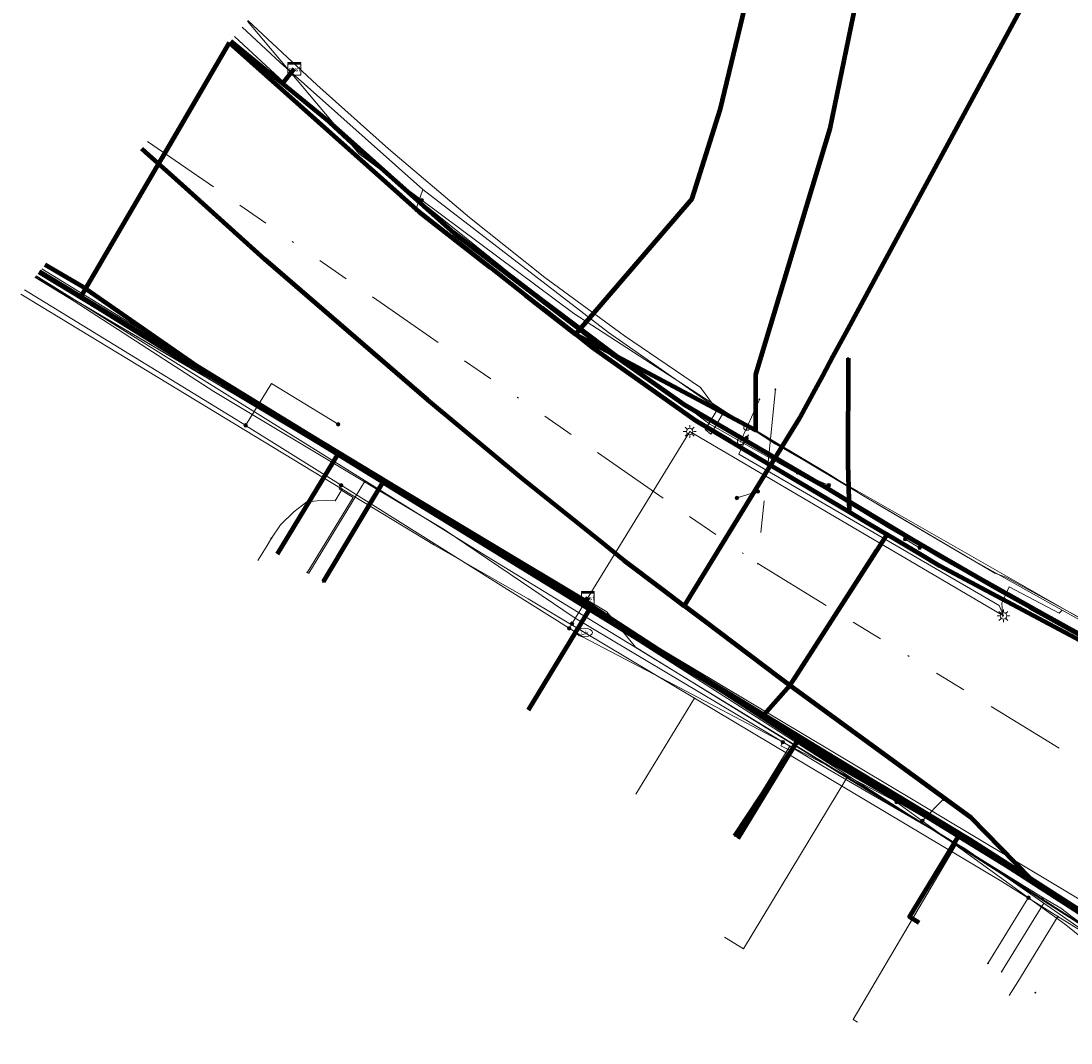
# Model space of a CAD drawing. Header units: metres. Extents: x 98902 to 136161, y 449037 to 499677.
# Tile 50 of 200: x 113019 to 113085, y 483526 to 483590. Entities that reach past the tile are written whole.
import ezdxf
from ezdxf.enums import TextEntityAlignment as Align
from ezdxf.lldxf.tags import DXFTag

# ---------------------------------------------------------------- set-up
doc = ezdxf.new("R2010")
doc.units = ezdxf.units.M
doc.linetypes.add('RI-OVERIG', pattern=[17, 5, -2, 2, -2, 0, -2, 2, -2])
for name, color, linetype, lineweight in [('B-WE-KL-DATA-G', 90, 'KL-DATA-N', 18), ('B-WE-KL-DATA_DUCT-G', 90, 'Continuous', 100), ('B-WE-KL-DATA_HULPSTUK-S', 90, 'Continuous', 25), ('B-WE-KL-DATA_KABELBED-G', 90, 'Continuous', 100), ('B-WE-KL-DATA_MANTELBUIS-G', 90, 'Continuous', 100), ('B-WE-KL-ET_LS-G', 190, 'KL-LS-N', 18), ('B-WE-KL-ET_LS_HULPSTUK-S', 190, 'Continuous', 25), ('B-WE-KL-ET_LS_OV_LICHTMAST-S', 252, 'Continuous', 25), ('B-WE-KL-GAS_LD-G', 50, 'KL-GAS-LD-N', 18), ('B-WE-KL-GAS_LD_HULPSTUK-S', 50, 'Continuous', 25), ('B-WE-KL-WATER-G', 170, 'KL-WATER-N', 18), ('B-WE-KL-WATER-S', 170, 'Continuous', 25), ('B-WE-KL-WATER_HULPSTUK-S', 170, 'Continuous', 25), ('B-WE-RI-VRIJVERVAL-G', 210, 'RI-OVERIG', 18), ('B-WE-RI-VRIJVERVAL_HULPSTUK-S', 210, 'Continuous', 25)]:
    doc.layers.add(name, color=color, linetype=linetype, lineweight=lineweight)
doc.styles.add('NLCS-ISO', font='NLCS-ISO.ttf')
doc.styles.get("Standard").update_dxf_attribs({"font": 'arial.ttf'})
tags = doc.linetypes.add('KL-DATA-N', pattern='A,4,-1,[101,NLCS.SHX,S=0.5,R=0,X=0,Y=0],-1,4,-1,["D",Standard,S=1,R=0,X=-0.25,Y=-0.5],-1.5', length=12.5).pattern_tags.tags
tags[18] = DXFTag(74, 10)
tags = doc.linetypes.add('KL-GAS-LD-N', pattern='A,4,-1,[69,NLCS.SHX,S=0.5,R=0,X=0,Y=0],-1,4,-1,["L",Standard,S=1,R=0,X=0.25,Y=-0.5],-2', length=13).pattern_tags.tags
tags[18] = DXFTag(74, 10)
tags = doc.linetypes.add('KL-LS-N', pattern='A,4,-1,[103,NLCS.SHX,S=0.75,R=0,X=0,Y=0],-1,4,-1,["L",Standard,S=1,R=0,X=0,Y=-0.5],-2', length=13).pattern_tags.tags
tags[18] = DXFTag(74, 10)
doc.linetypes.add('KL-WATER-N', pattern='A,7,-0.5,[168,NLCS.SHX,S=0.75,R=0,X=0.75,Y=0],-2', length=9.5)

# ---------------------------------------------------------------- blocks, each defined once
blk = doc.blocks.new('SKL-WTB_HULP_KAST-SO')
at = {"color": 0, "linetype": 'ByBlock', "lineweight": 18}
for points in [[(-2, 2), (2, 2), (2, 1.68), (-2, 1.68)], [(-2, 1.52), (2, 1.52), (2, -2), (-2, -2)]]:
    blk.add_lwpolyline(points, close=True, dxfattribs=at)
at = {"color": 0, "linetype": 'ByBlock', "lineweight": 18, "style": 'NLCS-ISO'}
blk.add_text('kast', height=1.5, dxfattribs=at).set_placement((0, 0), align=Align.MIDDLE_CENTER)
at = {"color": 0, "linetype": 'ByBlock', "lineweight": 18, "style": 'NLCS-ISO', "flags": 1}
for tag, p in [('TYPE', (2.5, 0)), ('OMSCHRIJVING', (2.5, -3)), ('LABEL', (2.5, -1.5))]:
    blk.add_attdef(tag, p, '', height=1, dxfattribs=at)
blk = doc.blocks.new('SKL-WTB_HULP_OVERIG-SO')
at = {"color": 0, "linetype": 'ByBlock', "lineweight": 18}
for points in [[(-0.14, 0.14), (0.14, -0.14)], [(0.14, 0.14), (-0.14, -0.14)]]:
    blk.add_lwpolyline(points, dxfattribs=at)
at = {"color": 0, "linetype": 'ByBlock', "lineweight": 18, "style": 'NLCS-ISO', "flags": 1}
for tag, p in [('TYPE', (1.5, 0)), ('OMSCHRIJVING', (1.5, -3)), ('LABEL', (1.5, -1.5))]:
    blk.add_attdef(tag, p, '', height=1, dxfattribs=at)
blk = doc.blocks.new('SKL-WATER_BRANDKRAAN_BRANDPUT-SO')
at = {"color": 0, "linetype": 'ByBlock', "lineweight": 18}
blk.add_ellipse((0, 0), major_axis=(2.5, 0), ratio=0.54, dxfattribs=at)
at = {"color": 0, "linetype": 'ByBlock', "lineweight": 18, "style": 'NLCS-ISO'}
blk.add_text('bk', height=1.5, dxfattribs=at).set_placement((0.16, 0), align=Align.MIDDLE_CENTER)
blk = doc.blocks.new('SKL-WTB_HULP_AFSLUITER-SO')
at = {"color": 0, "linetype": 'ByBlock', "lineweight": 18}
blk.add_lwpolyline([(0, 0.8), (0, -0.8)], dxfattribs=at)
blk.add_circle((0, 0), 1, dxfattribs=at)
at = {"color": 0, "linetype": 'ByBlock', "lineweight": 18, "style": 'NLCS-ISO', "flags": 1}
for tag, p in [('TYPE', (1.5, 0)), ('OMSCHRIJVING', (1.5, -3)), ('LABEL', (1.5, -1.5))]:
    blk.add_attdef(tag, p, '', height=1, dxfattribs=at)
blk = doc.blocks.new('SKL-WTB_HULP_T STUK-SO')
at = {"color": 0, "linetype": 'ByBlock', "lineweight": 18}
blk.add_circle((0, 0), 1, dxfattribs=at)
at = {"color": 0, "linetype": 'ByBlock', "lineweight": -2, "style": 'NLCS-ISO'}
blk.add_text('T', height=1, dxfattribs=at).set_placement((0, 0), align=Align.MIDDLE_CENTER)
at = {"color": 0, "linetype": 'ByBlock', "lineweight": 18, "style": 'NLCS-ISO', "flags": 1}
for tag, p in [('TYPE', (1.5, 0)), ('OMSCHRIJVING', (1.5, -3)), ('LABEL', (1.5, -1.5))]:
    blk.add_attdef(tag, p, '', height=1, dxfattribs=at)
blk = doc.blocks.new('SKL-WTB_HULP_MOF-SO')
at = {"linetype": 'ByBlock', "lineweight": 18}
h = blk.add_hatch(color=0, dxfattribs=at)
h.dxf.hatch_style = 1
h.paths.add_polyline_path([(-0.5625, 0, 1), (0.5625, 0, 1)])
at = {"color": 0, "linetype": 'ByBlock', "lineweight": 18}
blk.add_circle((0, 0), 0.5625, dxfattribs=at)
at = {"color": 0, "linetype": 'ByBlock', "lineweight": 18, "style": 'NLCS-ISO', "flags": 1}
for tag, p in [('TYPE', (1.5, 0)), ('OMSCHRIJVING', (1.5, -3)), ('LABEL', (1.5, -1.5))]:
    blk.add_attdef(tag, p, '', height=1, dxfattribs=at)
blk = doc.blocks.new('SKL-ET_OV_LICHTMAST-SO')
at = {"color": 0, "linetype": 'ByBlock', "lineweight": 18}
for points in [[(-1.25, 0), (-2, 0)], [(-1.41, 1.41), (-0.88, 0.88)], [(0, 2), (0, 1.25)], [(0.88, 0.88), (1.41, 1.41)], [(2, 0), (1.25, 0)], [(-1.41, -1.41), (-0.88, -0.88)], [(0, -1.25), (0, -2)], [(0.88, -0.88), (1.41, -1.41)]]:
    blk.add_lwpolyline(points, dxfattribs=at)
blk.add_circle((0, 0), 1, dxfattribs=at)
blk = doc.blocks.new('SRI-HULP_OVERIG-SO')
at = {"color": 0, "linetype": 'ByBlock', "lineweight": 18}
for points in [[(-0.14, 0.14), (0.14, -0.14)], [(0.14, 0.14), (-0.14, -0.14)]]:
    blk.add_lwpolyline(points, dxfattribs=at)
at = {"color": 0, "linetype": 'ByBlock', "lineweight": 18, "style": 'NLCS-ISO', "flags": 1}
for tag, p in [('TYPE', (1.5, 0)), ('OMSCHRIJVING', (1.5, -3)), ('LABEL', (1.5, -1.5))]:
    blk.add_attdef(tag, p, '', height=1, dxfattribs=at)

msp = doc.modelspace()

# ---------------------------------------------------------------- linework, layer by layer
at = {"layer": 'B-WE-KL-DATA-G', "flags": 128}
for points in [[(113036.42, 483586.735), (113035.676, 483585.828), (113038.561, 483583.459), (113046.41, 483576.471), (113056.238, 483568.95), (113060.82, 483565.724), (113069.69, 483560.545), (113073.576, 483558.164), (113080.383, 483554.228), (113089.498, 483549.157), (113097.024, 483545.075), (113101.946, 483542.532), (113106.17, 483541.551), (113109.728, 483541.776), (113112.184, 483542.895), (113116.905, 483550.61), (113121.393, 483558.175), (113135.658, 483581.603), (113144.751, 483596.786), (113151.302, 483607.237), (113153.947, 483611.328), (113155.447, 483613.049), (113161.011, 483622.015), (113164.605, 483626.026), (113152.07, 483633.589), (113155.812, 483639.625), (113158.23, 483643.507), (113156.885, 483644.283), (113155.252, 483646.972), (113153.647, 483652.303), (113153.075, 483655.024), (113150.363, 483658.174), (113146.722, 483662.403), (113146.495, 483662.207)], [(113033.525, 483589.767), (113037.829, 483585.738), (113042.317, 483581.732), (113047.379, 483577.45), (113052.077, 483573.684), (113057.058, 483570.039), (113061.817, 483566.807), (113062.638, 483565.711), (113069.882, 483561.381), (113071.863, 483560.121), (113080.215, 483555.206), (113080.909, 483554.951), (113084.475, 483552.993), (113090.523, 483549.7), (113091.031, 483549.644), (113093.941, 483548.051), (113099.805, 483544.775), (113103.104, 483543.257), (113105.203, 483542.777), (113108.431, 483542.821), (113110.434, 483542.867), (113110.889, 483543.049), (113117.122, 483553.457), (113124.004, 483564.884), (113126.01, 483568.26), (113135.818, 483584.324), (113140.851, 483592.685), (113152.306, 483611.435)], [(113020.495, 483574.058), (113023.083, 483572.491), (113039.202, 483562.734), (113045.091, 483559.169), (113054.615, 483553.405), (113055.01, 483553.148), (113070.018, 483543.394), (113077.984, 483538.825), (113089.595, 483531.338), (113092.654, 483529.164), (113094.258, 483527.907), (113094.78, 483527.218), (113096.462, 483524.994), (113097.153, 483523.313), (113097.398, 483522.191), (113112.432, 483512.894), (113112.818, 483512.852), (113113.352, 483512.919), (113114.12, 483513.319), (113117.489, 483518.93), (113119.629, 483522.32), (113125.167, 483531.078), (113126.323, 483532.524), (113131.574, 483527.794), (113131.664, 483527.889), (113137.458, 483534.283), (113140.525, 483537.707), (113149.418, 483547.607), (113152.535, 483551.076), (113154.859, 483553.663), (113161.307, 483560.842), (113164.565, 483564.468), (113173.317, 483574.212), (113176.649, 483577.92), (113182.269, 483584.177), (113193.193, 483596.494), (113201.302, 483605.792), (113202.698, 483606.804), (113204.772, 483606.847), (113207.932, 483603.95), (113212.574, 483599.813), (113219.763, 483593.407), (113221.555, 483591.81), (113226.045, 483587.81), (113230.536, 483583.808), (113236.068, 483578.845), (113238.644, 483576.512), (113239.377, 483575.848), (113239.245, 483575.7)], [(113020.495, 483574.058), (113023.083, 483572.491), (113032.379, 483588.386)], [(113032.453, 483588.475), (113035.676, 483585.828)], [(113032.453, 483588.475), (113035.676, 483585.828), (113036.42, 483586.735)], [(113032.453, 483588.475), (113035.676, 483585.828), (113036.42, 483586.735)], [(113032.453, 483588.475), (113035.676, 483585.828), (113036.42, 483586.735)], [(113036.42, 483586.735), (113035.676, 483585.828), (113032.453, 483588.475)], [(113036.42, 483586.735), (113035.676, 483585.828), (113032.453, 483588.475)], [(113036.42, 483586.735), (113035.676, 483585.828), (113038.561, 483583.459), (113046.41, 483576.471), (113056.238, 483568.95), (113060.82, 483565.724), (113069.69, 483560.545), (113073.576, 483558.164), (113080.383, 483554.228), (113089.498, 483549.157), (113097.024, 483545.075), (113101.946, 483542.532), (113106.17, 483541.551), (113109.728, 483541.776), (113112.184, 483542.895), (113116.905, 483550.61), (113121.393, 483558.175), (113111.498, 483563.712), (113109.324, 483565.275), (113109.475, 483565.534), (113110.525, 483564.885)], [(113035.676, 483585.828), (113038.561, 483583.459), (113046.41, 483576.471), (113056.238, 483568.95), (113060.82, 483565.724), (113069.69, 483560.545), (113073.576, 483558.164), (113080.383, 483554.228), (113089.498, 483549.157), (113097.024, 483545.075)], [(113020.23, 483573.738), (113046.13, 483558.49), (113091.72, 483529.3), (113098.69, 483521.82), (113098.81, 483519.37), (113083.15, 483493.73), (113070.54, 483472.59), (113073.54, 483470.61), (113071.38, 483469.12), (113068.23, 483465.31), (113060.24, 483451.82), (113058.29, 483448.642)], [(113020.23, 483573.738), (113046.13, 483558.49), (113091.72, 483529.3), (113098.69, 483521.82), (113098.81, 483519.37), (113083.15, 483493.73), (113070.54, 483472.59), (113073.54, 483470.61), (113071.38, 483469.12), (113068.23, 483465.31), (113060.24, 483451.82), (113058.29, 483448.642)], [(113020.23, 483573.738), (113046.13, 483558.49), (113091.72, 483529.3), (113098.69, 483521.82), (113098.81, 483519.37), (113083.15, 483493.73), (113070.54, 483472.59), (113073.54, 483470.61), (113071.38, 483469.12), (113068.23, 483465.31), (113060.24, 483451.82), (113058.29, 483448.642)], [(113020.23, 483573.738), (113046.13, 483558.49), (113091.72, 483529.3), (113098.69, 483521.82), (113098.81, 483519.37), (113083.15, 483493.73), (113070.54, 483472.59), (113073.54, 483470.61), (113071.38, 483469.12), (113068.23, 483465.31), (113060.24, 483451.82), (113058.29, 483448.642)], [(113020.23, 483573.738), (113046.13, 483558.49), (113091.72, 483529.3), (113098.69, 483521.82), (113098.81, 483519.37), (113083.15, 483493.73), (113070.54, 483472.59), (113073.54, 483470.61), (113071.38, 483469.12), (113068.23, 483465.31), (113060.24, 483451.82), (113058.29, 483448.642)], [(113020.23, 483573.738), (113046.13, 483558.49), (113091.72, 483529.3), (113098.69, 483521.82), (113098.81, 483519.37), (113083.15, 483493.73), (113070.54, 483472.59), (113073.54, 483470.61), (113071.38, 483469.12), (113068.23, 483465.31), (113060.24, 483451.82), (113058.29, 483448.642)], [(113020.233, 483573.741), (113046.132, 483558.492), (113091.718, 483529.304), (113098.686, 483521.819), (113098.807, 483519.366), (113083.151, 483493.731), (113070.535, 483472.591), (113073.542, 483470.607), (113071.378, 483469.121), (113068.231, 483465.314), (113060.243, 483451.819), (113058.292, 483448.64)], [(113020.432, 483573.982), (113031.658, 483566.995), (113078.845, 483538.792), (113089.848, 483532.216), (113092.564, 483530.306), (113094.655, 483528.069), (113096.405, 483524.762), (113096.939, 483521.455), (113096.89, 483518.843), (113109.036, 483512.527), (113112.87, 483510.063), (113119.857, 483521.564), (113138.482, 483504.803), (113162.747, 483483.105), (113158.238, 483478.074), (113170.674, 483466.928), (113202.517, 483438.355), (113223.332, 483420.253), (113297.237, 483354.025), (113300.048, 483353.792), (113358.552, 483301.314), (113359.602, 483296.803), (113357.13, 483294.061), (113365.216, 483286.732), (113367.912, 483284.289), (113371.537, 483288.338), (113389.927, 483271.882), (113422.275, 483243.381), (113452.111, 483216.258), (113449.253, 483213.084), (113455.3, 483207.641), (113457.177, 483209.669), (113461.69, 483205.633), (113492.702, 483178.76), (113497.063, 483174.789), (113501.879, 483172.163), (113504.847, 483173.605), (113507.331, 483172.914)], [(113020.495, 483574.058), (113023.083, 483572.491)], [(113020.495, 483574.058), (113023.083, 483572.491), (113039.202, 483562.734), (113045.091, 483559.169), (113054.615, 483553.405), (113055.01, 483553.148), (113070.018, 483543.394), (113077.984, 483538.825), (113089.595, 483531.338), (113092.654, 483529.164), (113094.258, 483527.907), (113094.78, 483527.218), (113096.462, 483524.994), (113097.153, 483523.313), (113097.398, 483522.191), (113112.432, 483512.894), (113112.818, 483512.852), (113113.352, 483512.919), (113114.12, 483513.319), (113117.489, 483518.93), (113119.629, 483522.32), (113126.397, 483515.679), (113131.669, 483511.573), (113132.376, 483510.945), (113135.74, 483507.956), (113145.08, 483499.615), (113148.286, 483496.751), (113163.067, 483483.73), (113165.323, 483486.208), (113183.685, 483469.279), (113211.018, 483444.714), (113220.892, 483435.995), (113257.706, 483403.094), (113269.338, 483392.676), (113280.69, 483382.342), (113306.494, 483359.722), (113319.051, 483348.187), (113319.562, 483347.731), (113333.722, 483335.082), (113333.523, 483334.858)], [(113054.774, 483553.659), (113054.615, 483553.405), (113045.091, 483559.169), (113039.202, 483562.734), (113023.083, 483572.491), (113020.495, 483574.058)], [(113020.495, 483574.058), (113023.083, 483572.491), (113039.202, 483562.734), (113045.091, 483559.169), (113054.615, 483553.405), (113055.01, 483553.148), (113070.018, 483543.394), (113077.984, 483538.825), (113089.595, 483531.338), (113092.654, 483529.164), (113094.258, 483527.907), (113094.78, 483527.218), (113096.462, 483524.994), (113097.153, 483523.313), (113097.398, 483522.191), (113112.432, 483512.894), (113112.818, 483512.852), (113113.352, 483512.919), (113114.12, 483513.319), (113117.489, 483518.93), (113119.629, 483522.32), (113126.397, 483515.679), (113131.669, 483511.573), (113132.376, 483510.945), (113135.74, 483507.956), (113145.08, 483499.615), (113148.286, 483496.751), (113163.067, 483483.73), (113165.323, 483486.208), (113171.499, 483492.992), (113173.518, 483495.21), (113183.246, 483505.946), (113188.982, 483512.288), (113192.11, 483515.747), (113196.678, 483520.799), (113201.047, 483525.634), (113201.441, 483526.075), (113207.336, 483532.666), (113212.894, 483538.88), (113216.151, 483542.521), (113225.099, 483552.505), (113242.631, 483571.349), (113243.414, 483572.191), (113251.678, 483564.703), (113256.382, 483560.433), (113260.819, 483556.525), (113266.246, 483551.745), (113269.849, 483548.57), (113272.817, 483545.955), (113274.387, 483544.572), (113278.903, 483540.595), (113282.294, 483537.607), (113284.421, 483535.556), (113297.79, 483522.662), (113299.278, 483521.603), (113293.106, 483514.683), (113293.093, 483514.669), (113289.66, 483510.836), (113289.882, 483510.638), (113289.993, 483510.539), (113290.104, 483510.439)], [(113020.643, 483574.237), (113038.582, 483563.235)], [(113023.083, 483572.491), (113039.202, 483562.734)], [(113038.582, 483563.235), (113039.319, 483562.777)], [(113054.774, 483553.659), (113054.615, 483553.405), (113045.091, 483559.169), (113039.202, 483562.734), (113035.362, 483556.405)], [(113039.202, 483562.734), (113045.091, 483559.169)], [(113039.319, 483562.777), (113055.963, 483552.792), (113057.743, 483550.583), (113069.403, 483543.389)], [(113045.091, 483559.169), (113054.615, 483553.405)], [(113054.774, 483553.659), (113054.615, 483553.405), (113055.01, 483553.148), (113051.072, 483546.657)], [(113054.774, 483553.659), (113054.615, 483553.405), (113055.01, 483553.148), (113070.018, 483543.394), (113077.984, 483538.825), (113089.595, 483531.338), (113092.654, 483529.164), (113094.258, 483527.907), (113094.78, 483527.218), (113096.462, 483524.994), (113097.153, 483523.313), (113097.398, 483522.191), (113097.593, 483521.298), (113097.271, 483519.97), (113096.795, 483519.137), (113093.366, 483513.145), (113087.559, 483503.375), (113085.553, 483500), (113080.7, 483492.451), (113079.805, 483491.058), (113074.912, 483494.027)], [(113055.587, 483450.867), (113077.513, 483487.493), (113079.805, 483491.058), (113080.7, 483492.451), (113085.553, 483500), (113087.559, 483503.375), (113093.366, 483513.145), (113096.795, 483519.137), (113097.271, 483519.97), (113097.593, 483521.298), (113097.398, 483522.191), (113097.153, 483523.313), (113096.462, 483524.994), (113094.78, 483527.218), (113094.258, 483527.907), (113092.654, 483529.164), (113089.595, 483531.338), (113077.984, 483538.825), (113070.018, 483543.394), (113055.01, 483553.148), (113054.615, 483553.405), (113054.774, 483553.659)], [(113075.483, 483533.346), (113074.882, 483533.712), (113077.984, 483538.825), (113070.018, 483543.394), (113055.01, 483553.148), (113054.615, 483553.405), (113054.774, 483553.659)], [(113054.615, 483553.405), (113055.01, 483553.148)], [(113055.01, 483553.148), (113070.018, 483543.394), (113077.984, 483538.825)], [(113069.403, 483543.389), (113070.974, 483542.402)], [(113063.313, 483532.436), (113064.514, 483531.717), (113070.974, 483542.402)], [(113070.974, 483542.402), (113072.578, 483541.428), (113077.817, 483538.251)], [(113077.817, 483538.251), (113071.356, 483527.284), (113071.625, 483527.117)], [(113077.817, 483538.251), (113083.235, 483534.897)], [(113077.984, 483538.825), (113089.595, 483531.338), (113092.654, 483529.164), (113094.258, 483527.907), (113094.78, 483527.218)], [(113081.774, 483494.194), (113083.795, 483497.487), (113084.958, 483497.84), (113097.494, 483519.759), (113097.74, 483520.608), (113096.006, 483524.448), (113094.574, 483526.765), (113094.013, 483526.978), (113089.556, 483530.45), (113084.975, 483533.786), (113084.336, 483534.251), (113083.235, 483534.897)]]:
    msp.add_lwpolyline(points, dxfattribs=at)
at = {"layer": 'B-WE-KL-DATA_DUCT-G', "flags": 128}
for points in [[(113135.658, 483581.603), (113112.184, 483542.895), (113109.728, 483541.776), (113106.17, 483541.551), (113101.946, 483542.532), (113099.144, 483543.935), (113092.204, 483547.684), (113080.383, 483554.228), (113073.576, 483558.164), (113069.69, 483560.545), (113060.82, 483565.724), (113056.238, 483568.95), (113046.41, 483576.471), (113038.561, 483583.459), (113032.453, 483588.475)], [(113036.42, 483586.735), (113035.676, 483585.828), (113038.561, 483583.459), (113046.41, 483576.471), (113056.238, 483568.95), (113060.82, 483565.724), (113069.69, 483560.545), (113076.744, 483556.305), (113089.498, 483549.157), (113099.144, 483543.935), (113101.946, 483542.532), (113106.17, 483541.551), (113109.728, 483541.776), (113112.184, 483542.895), (113135.658, 483581.603)], [(113020.495, 483574.057), (113054.615, 483553.405), (113070.018, 483543.394), (113078.636, 483538.452), (113089.595, 483531.338), (113092.654, 483529.164), (113094.258, 483527.907), (113096.462, 483524.994), (113097.153, 483523.313), (113097.398, 483522.191), (113112.432, 483512.894), (113112.818, 483512.852), (113113.352, 483512.919), (113114.12, 483513.319), (113117.489, 483518.93), (113119.629, 483522.32), (113126.397, 483515.679), (113131.669, 483511.573)]]:
    msp.add_lwpolyline(points, dxfattribs=at)
at = {"layer": 'B-WE-KL-DATA_KABELBED-G', "flags": 128}
for points in [[(113054.006, 483570.138), (113065.269, 483564.136), (113065.273, 483567.626), (113069.922, 483583.015), (113071.968, 483592.945), (113074.497, 483601.684)], [(113054.006, 483570.138), (113061.296, 483578.639), (113063.056, 483584.174), (113065.151, 483592.923)], [(113082.588, 483591.863), (113082.05, 483590.888), (113070.875, 483570.209)], [(113023.083, 483572.491), (113032.379, 483588.386)], [(113032.368, 483588.373), (113032.551, 483588.199), (113044.228, 483577.802), (113048.332, 483574.584), (113048.68, 483574.311)], [(113032.453, 483588.475), (113035.676, 483585.828)], [(113036.42, 483586.735), (113035.676, 483585.828)], [(113035.676, 483585.828), (113038.561, 483583.459), (113046.41, 483576.471), (113056.238, 483568.95), (113060.82, 483565.724), (113069.69, 483560.545), (113073.576, 483558.164), (113080.383, 483554.228), (113089.498, 483549.157), (113097.024, 483545.075)], [(113026.874, 483581.749), (113027.296, 483581.356), (113028.401, 483580.372), (113029.409, 483579.477), (113034.56, 483574.831), (113035.769, 483573.789), (113044.747, 483566.043), (113050.698, 483561.104), (113055.577, 483557.178), (113057.048, 483555.995), (113059.397, 483554.219), (113060.8, 483553.156), (113060.801, 483553.155)], [(113023.21, 483573.104), (113020.853, 483574.49)], [(113023.21, 483573.104), (113020.853, 483574.49)], [(113020.472, 483574.03), (113023.364, 483572.27)], [(113065.723, 483546.268), (113059.083, 483550.354), (113042.048, 483560.835), (113041.963, 483560.887), (113031.761, 483567.165), (113020.472, 483574.03)], [(113020.495, 483574.058), (113023.083, 483572.491)], [(113048.68, 483574.311), (113050.875, 483572.591)], [(113030.438, 483568.083), (113023.21, 483573.104)], [(113023.083, 483572.491), (113039.202, 483562.734)], [(113050.875, 483572.591), (113054.006, 483570.138)], [(113063.683, 483563.45), (113061.513, 483564.743), (113055.03, 483569.331), (113054.006, 483570.138), (113051.911, 483571.779)], [(113054.006, 483570.138), (113055.03, 483569.331), (113061.513, 483564.743), (113066.198, 483561.952), (113071.107, 483559.028)], [(113070.875, 483570.209), (113070.094, 483568.763), (113069.435, 483567.544)], [(113071.045, 483568.656), (113071.018, 483562.022), (113071.107, 483559.028)], [(113030.438, 483568.083), (113031.762, 483567.165), (113036.698, 483564.142)], [(113036.698, 483564.143), (113031.762, 483567.165), (113030.438, 483568.083)], [(113030.56, 483567.895), (113031.761, 483567.165), (113036.951, 483563.971)], [(113069.435, 483567.544), (113068.963, 483566.672)], [(113068.963, 483566.672), (113068.045, 483564.973)], [(113068.045, 483564.973), (113068.004, 483564.896), (113066.198, 483561.952), (113060.8, 483553.156), (113060.8, 483553.155)], [(113097.927, 483521.046), (113097.888, 483521.162), (113097.23, 483522.84), (113096.428, 483524.455), (113095.49, 483525.993), (113094.465, 483527.389), (113093.328, 483528.694), (113092.086, 483529.899), (113087.63, 483532.771), (113082.439, 483536.118), (113078.684, 483538.538), (113070.175, 483543.649), (113065.784, 483546.337), (113054.512, 483553.237), (113036.698, 483564.143)], [(113035.362, 483556.405), (113039.202, 483562.734)], [(113039.202, 483562.734), (113045.091, 483559.169)], [(113041.963, 483560.887), (113041.963, 483560.887), (113038.219, 483554.657)], [(113045.091, 483559.169), (113054.615, 483553.405)], [(113071.107, 483559.028), (113072.066, 483558.458)], [(113072.066, 483558.458), (113073.45, 483557.633)], [(113067.407, 483548.18), (113073.453, 483557.566), (113073.45, 483557.633)], [(113094.711, 483546.122), (113076.752, 483555.668), (113075.542, 483556.388), (113073.45, 483557.633)], [(113067.684, 483548.611), (113072.851, 483556.633)], [(113054.774, 483553.659), (113054.615, 483553.405)], [(113054.615, 483553.405), (113055.01, 483553.148)], [(113051.072, 483546.657), (113055.01, 483553.148)], [(113055.01, 483553.148), (113070.018, 483543.394), (113077.984, 483538.825)], [(113067.407, 483548.18), (113066.726, 483548.683), (113062.039, 483552.224), (113060.801, 483553.155)], [(113067.407, 483548.18), (113065.784, 483546.337), (113065.723, 483546.268)], [(113082.774, 483535.774), (113082.439, 483536.118), (113078.743, 483539.905), (113067.407, 483548.18)], [(113067.99, 483544.874), (113067.728, 483545.035), (113065.723, 483546.268)], [(113072.244, 483542.259), (113070.12, 483543.565), (113067.99, 483544.874), (113065.855, 483546.187)], [(113063.966, 483538.773), (113067.99, 483544.874), (113067.728, 483545.035)], [(113064.179, 483538.642), (113067.432, 483543.961), (113067.99, 483544.874)], [(113071.54, 483542.829), (113070.175, 483543.649), (113067.269, 483545.427)], [(113073.427, 483541.533), (113070.12, 483543.565), (113067.99, 483544.874)], [(113077.475, 483539.263), (113073.189, 483541.838)], [(113082.774, 483535.774), (113078.58, 483538.368), (113078.137, 483538.64), (113073.427, 483541.533)], [(113077.902, 483538.783), (113073.642, 483541.4)], [(113075.483, 483533.346), (113074.882, 483533.712), (113077.984, 483538.825)], [(113077.984, 483538.825), (113089.595, 483531.338), (113092.654, 483529.164), (113094.258, 483527.907), (113094.78, 483527.218)], [(113091.9, 483530.131), (113087.63, 483532.771), (113082.774, 483535.774)]]:
    msp.add_lwpolyline(points, dxfattribs=at)
at = {"layer": 'B-WE-KL-DATA_MANTELBUIS-G', "flags": 128}
for points in [[(113028.178, 483581.203), (113032.379, 483588.386)], [(113023.21, 483573.104), (113020.853, 483574.49)], [(113048.634, 483574.766), (113056.428, 483568.816), (113060.658, 483565.853)], [(113020.472, 483574.03), (113023.364, 483572.27)], [(113020.472, 483574.03), (113023.364, 483572.27)], [(113020.472, 483574.03), (113023.364, 483572.27)], [(113063.683, 483563.45), (113061.513, 483564.743), (113055.03, 483569.331), (113054.006, 483570.138), (113051.911, 483571.779)], [(113030.438, 483568.083), (113031.762, 483567.165), (113036.698, 483564.142)], [(113030.56, 483567.895), (113031.761, 483567.165), (113036.951, 483563.971)], [(113030.56, 483567.895), (113031.761, 483567.165), (113036.951, 483563.971)], [(113030.56, 483567.895), (113031.761, 483567.165), (113036.951, 483563.971)], [(113067.684, 483548.611), (113072.851, 483556.633)], [(113082.403, 483553.067), (113089.746, 483549.02)], [(113072.244, 483542.259), (113070.12, 483543.565), (113067.99, 483544.874), (113065.855, 483546.187)], [(113072.244, 483542.259), (113070.12, 483543.565), (113067.99, 483544.874), (113065.855, 483546.187)], [(113072.244, 483542.259), (113070.12, 483543.565), (113067.99, 483544.874), (113065.855, 483546.187)], [(113071.54, 483542.829), (113070.175, 483543.649), (113067.269, 483545.427)], [(113077.475, 483539.263), (113073.189, 483541.838)], [(113077.902, 483538.783), (113073.642, 483541.4)], [(113077.902, 483538.783), (113073.642, 483541.4)], [(113077.902, 483538.783), (113073.642, 483541.4)]]:
    msp.add_lwpolyline(points, dxfattribs=at)
at = {"layer": 'B-WE-KL-ET_LS-G', "flags": 128}
for points in [[(113033.166, 483589.335), (113035.53, 483587.135), (113044.452, 483579.192), (113056.062, 483570.246), (113062.895, 483565.469), (113073.193, 483559.337), (113078.516, 483556.209), (113084.424, 483552.898), (113099.618, 483544.443), (113104.189, 483542.156), (113109.493, 483541.713), (113113.906, 483544.637), (113128.255, 483568.038), (113155.773, 483612.916), (113158.218, 483611.416), (113163.245, 483619.556), (113163.466, 483620.97), (113170.824, 483633.07), (113171.089, 483633.505), (113173.791, 483637.723), (113184.716, 483653.185), (113185.338, 483654.033), (113185.555, 483656.547), (113190.818, 483663.632), (113191.136, 483664.06), (113203.545, 483680.511)], [(113033.49, 483589.726), (113040.48, 483581.42), (113044.387, 483578.518), (113053.9, 483571.45), (113066.5, 483563.27), (113091.3, 483549.09), (113091.3, 483549.08)], [(113044.452, 483579.192), (113043.987, 483577.819)], [(113020.279, 483573.798), (113047.476, 483556.853), (113077.919, 483538.211), (113087.642, 483531.973), (113094.111, 483527.092), (113096.479, 483523.782), (113097.657, 483520.487), (113095.967, 483515.551), (113095.179, 483514.292), (113092.099, 483509.366), (113084.736, 483497.06), (113073.979, 483479.083), (113063.961, 483462.835), (113057.481, 483452.159), (113056.117, 483450.43)], [(113019.551, 483572.92), (113033.06, 483564.65), (113033.38, 483564.45), (113033.38, 483564.44), (113034.85, 483563.53), (113034.85, 483563.52), (113039.348, 483560.699), (113053.606, 483551.756), (113054.43, 483551.24), (113054.43, 483551.23), (113054.43, 483551.23), (113054.33, 483551.3)], [(113033.38, 483564.44), (113034.988, 483567.068), (113039.163, 483564.513)], [(113062.895, 483565.469), (113062.106, 483564.193), (113062.456, 483563.895)], [(113062.456, 483563.895), (113063.274, 483565.296), (113068.518, 483562.129)], [(113061.14, 483564.06), (113053.78, 483552.04)], [(113061.14, 483564.06), (113080.76, 483552.54), (113080.76, 483552.53)], [(113080.76, 483552.53), (113080.49, 483553.18), (113064.22, 483562.64), (113064.7, 483563.65), (113064.69, 483563.65)], [(113064.69, 483563.65), (113064.8, 483563.82)], [(113067.902, 483561.498), (113069.835, 483560.704)], [(113039.348, 483560.699), (113039.216, 483560.487), (113040.099, 483559.933), (113037.238, 483555.257)], [(113064.094, 483559.905), (113065.396, 483560.316)], [(113074.614, 483557.333), (113075.518, 483556.791)], [(113084.424, 483552.898), (113084.237, 483552.7), (113081.107, 483554.359), (113080.663, 483553.334), (113080.713, 483552.442)], [(113053.78, 483552.04), (113053.603, 483551.748)], [(113054.43, 483551.23), (113059.77, 483548.43), (113059.77, 483548.42), (113066.963, 483544.637), (113074.07, 483540.9)], [(113066.963, 483544.637), (113066.847, 483544.416), (113067.501, 483544.072), (113064.179, 483538.643)], [(113074.07, 483540.9), (113074.07, 483540.91), (113073.62, 483541.21), (113075.68, 483539.72), (113075.68, 483539.71), (113082.322, 483534.904), (113084.58, 483533.27), (113084.87, 483533.05), (113084.87, 483533.04), (113085.543, 483532.512), (113090.27, 483528.8), (113093.37, 483526.9), (113093.43, 483526.87), (113095.43, 483524.97), (113096.81, 483523.31), (113097.37, 483522.29), (113097.77, 483520.71), (113097.78, 483519.82), (113097.62, 483519.17), (113095, 483514.28)], [(113075.68, 483539.71), (113077.04, 483541.1)], [(113082.322, 483534.904), (113082.176, 483534.701), (113079.785, 483530.804)]]:
    msp.add_lwpolyline(points, dxfattribs=at)
at = {"layer": 'B-WE-KL-GAS_LD-G', "flags": 128}
for points in [[(113032.683, 483588.753), (113040.53, 483581.496), (113050.264, 483573.652), (113062.394, 483564.527), (113064.32, 483563.44)], [(113093.617, 483527.05), (113091.457, 483528.88), (113083.28, 483534.558), (113078.346, 483537.984), (113069.758, 483542.969), (113067.394, 483544.38), (113053.99, 483552.382), (113045.795, 483557.937), (113040.814, 483560.923), (113031.397, 483566.569), (113022.665, 483572.207), (113020.209, 483573.713)], [(113064.716, 483564.321), (113065.502, 483566.07)], [(113064.32, 483563.44), (113064.716, 483564.321)], [(113100.94, 483542.771), (113064.32, 483563.44)], [(113037.329, 483555.201), (113040.814, 483560.923)], [(113063.97, 483538.771), (113067.394, 483544.38)], [(113080.639, 483530.276), (113083.28, 483534.558)]]:
    msp.add_lwpolyline(points, dxfattribs=at)
at = {"layer": 'B-WE-KL-WATER-G', "flags": 128}
for points in [[(113019.334, 483572.658), (113039.424, 483560.459), (113045.194, 483556.955), (113051.04, 483553.59), (113054.557, 483551.491), (113061.439, 483547.383), (113080.545, 483535.978), (113084.165, 483533.725), (113085.566, 483532.854), (113087.688, 483531.533), (113099.74, 483523.706)], [(113039.424, 483560.459), (113038.985, 483559.723), (113038.414, 483559.775), (113037.843, 483559.723), (113037.214, 483559.666), (113036.389, 483559.048), (113035.559, 483558.217), (113034.988, 483557.387)], [(113034.988, 483557.387), (113034.653, 483556.839), (113034.131, 483555.986)], [(113061.439, 483547.383), (113057.772, 483541.391)], [(113084.165, 483533.725), (113081.647, 483529.653), (113081.121, 483528.802)]]:
    msp.add_lwpolyline(points, dxfattribs=at)
at = {"layer": 'B-WE-RI-VRIJVERVAL-G', "flags": 128}
for points in [[(113027.251, 483582.204), (113065.4, 483555.8)], [(113066.5, 483566.7), (113065.4, 483555.8)], [(113065.4, 483555.8), (113112.83, 483526.74)]]:
    msp.add_lwpolyline(points, dxfattribs=at)

# ---------------------------------------------------------------- block references
at = {"layer": 'B-WE-KL-DATA_HULPSTUK-S', "xscale": 0.2, "yscale": 0.2, "zscale": 0.2}
for name, p in [('SKL-WTB_HULP_KAST-SO', (113036.42, 483586.735)), ('SKL-WTB_HULP_OVERIG-SO', (113048.68, 483574.311)), ('SKL-WTB_HULP_OVERIG-SO', (113048.68, 483574.311)), ('SKL-WTB_HULP_OVERIG-SO', (113023.21, 483573.104)), ('SKL-WTB_HULP_OVERIG-SO', (113023.21, 483573.104)), ('SKL-WTB_HULP_OVERIG-SO', (113050.875, 483572.591)), ('SKL-WTB_HULP_OVERIG-SO', (113050.875, 483572.591)), ('SKL-WTB_HULP_OVERIG-SO', (113054.006, 483570.138)), ('SKL-WTB_HULP_OVERIG-SO', (113054.006, 483570.138)), ('SKL-WTB_HULP_OVERIG-SO', (113054.006, 483570.138)), ('SKL-WTB_HULP_OVERIG-SO', (113054.006, 483570.138)), ('SKL-WTB_HULP_OVERIG-SO', (113070.875, 483570.209)), ('SKL-WTB_HULP_OVERIG-SO', (113070.875, 483570.209)), ('SKL-WTB_HULP_OVERIG-SO', (113071.045, 483568.656)), ('SKL-WTB_HULP_OVERIG-SO', (113030.438, 483568.083)), ('SKL-WTB_HULP_OVERIG-SO', (113030.438, 483568.083)), ('SKL-WTB_HULP_OVERIG-SO', (113069.435, 483567.544)), ('SKL-WTB_HULP_OVERIG-SO', (113069.435, 483567.544)), ('SKL-WTB_HULP_OVERIG-SO', (113068.963, 483566.672)), ('SKL-WTB_HULP_OVERIG-SO', (113068.963, 483566.672)), ('SKL-WTB_HULP_OVERIG-SO', (113068.045, 483564.973)), ('SKL-WTB_HULP_OVERIG-SO', (113068.045, 483564.973)), ('SKL-WTB_HULP_OVERIG-SO', (113036.698, 483564.143)), ('SKL-WTB_HULP_OVERIG-SO', (113036.698, 483564.143)), ('SKL-WTB_HULP_OVERIG-SO', (113038.581, 483563.235)), ('SKL-WTB_HULP_MOF-SO', (113041.963, 483560.887)), ('SKL-WTB_HULP_OVERIG-SO', (113041.963, 483560.887)), ('SKL-WTB_HULP_OVERIG-SO', (113071.107, 483559.028)), ('SKL-WTB_HULP_OVERIG-SO', (113071.107, 483559.028)), ('SKL-WTB_HULP_OVERIG-SO', (113071.107, 483559.028)), ('SKL-WTB_HULP_OVERIG-SO', (113072.066, 483558.458)), ('SKL-WTB_HULP_OVERIG-SO', (113072.066, 483558.458)), ('SKL-WTB_HULP_OVERIG-SO', (113073.45, 483557.633)), ('SKL-WTB_HULP_OVERIG-SO', (113073.45, 483557.633)), ('SKL-WTB_HULP_OVERIG-SO', (113073.45, 483557.633)), ('SKL-WTB_HULP_OVERIG-SO', (113038.219, 483554.657)), ('SKL-WTB_HULP_KAST-SO', (113054.774, 483553.659)), ('SKL-WTB_HULP_OVERIG-SO', (113060.8, 483553.155)), ('SKL-WTB_HULP_OVERIG-SO', (113060.801, 483553.155)), ('SKL-WTB_HULP_OVERIG-SO', (113060.801, 483553.155)), ('SKL-WTB_HULP_OVERIG-SO', (113067.407, 483548.18)), ('SKL-WTB_HULP_OVERIG-SO', (113067.407, 483548.18)), ('SKL-WTB_HULP_OVERIG-SO', (113067.407, 483548.18)), ('SKL-WTB_HULP_OVERIG-SO', (113067.407, 483548.18)), ('SKL-WTB_HULP_OVERIG-SO', (113065.723, 483546.268)), ('SKL-WTB_HULP_OVERIG-SO', (113065.723, 483546.268)), ('SKL-WTB_HULP_OVERIG-SO', (113065.723, 483546.268)), ('SKL-WTB_HULP_MOF-SO', (113067.728, 483545.035)), ('SKL-WTB_HULP_OVERIG-SO', (113067.729, 483545.035)), ('SKL-WTB_HULP_OVERIG-SO', (113067.99, 483544.874)), ('SKL-WTB_HULP_OVERIG-SO', (113067.99, 483544.874)), ('SKL-WTB_HULP_OVERIG-SO', (113067.99, 483544.874)), ('SKL-WTB_HULP_OVERIG-SO', (113069.403, 483543.389)), ('SKL-WTB_HULP_OVERIG-SO', (113073.427, 483541.533)), ('SKL-WTB_HULP_OVERIG-SO', (113073.427, 483541.533)), ('SKL-WTB_HULP_OVERIG-SO', (113063.966, 483538.773)), ('SKL-WTB_HULP_OVERIG-SO', (113064.179, 483538.642)), ('SKL-WTB_HULP_OVERIG-SO', (113082.774, 483535.774)), ('SKL-WTB_HULP_OVERIG-SO', (113082.774, 483535.774)), ('SKL-WTB_HULP_OVERIG-SO', (113082.774, 483535.774)), ('SKL-WTB_HULP_OVERIG-SO', (113083.235, 483534.897))]:
    msp.add_blockref(name, p, dxfattribs=at)
at = {"layer": 'B-WE-KL-ET_LS_HULPSTUK-S', "xscale": 0.2, "yscale": 0.2, "zscale": 0.2}
for name, p in [('SKL-WTB_HULP_MOF-SO', (113044.387, 483578.518)), ('SKL-WTB_HULP_MOF-SO', (113033.38, 483564.44)), ('SKL-WTB_HULP_MOF-SO', (113039.163, 483564.513)), ('SKL-WTB_HULP_OVERIG-SO', (113064.8, 483563.82)), ('SKL-WTB_HULP_MOF-SO', (113064.69, 483563.65)), ('SKL-WTB_HULP_MOF-SO', (113067.902, 483561.498)), ('SKL-WTB_HULP_MOF-SO', (113039.348, 483560.699)), ('SKL-WTB_HULP_MOF-SO', (113069.835, 483560.704)), ('SKL-WTB_HULP_MOF-SO', (113064.094, 483559.905)), ('SKL-WTB_HULP_MOF-SO', (113065.396, 483560.316)), ('SKL-WTB_HULP_MOF-SO', (113074.614, 483557.333)), ('SKL-WTB_HULP_MOF-SO', (113075.518, 483556.791)), ('SKL-WTB_HULP_OVERIG-SO', (113037.238, 483555.257)), ('SKL-WTB_HULP_MOF-SO', (113053.78, 483552.04)), ('SKL-WTB_HULP_MOF-SO', (113053.606, 483551.756)), ('SKL-WTB_HULP_MOF-SO', (113066.963, 483544.637)), ('SKL-WTB_HULP_MOF-SO', (113074.07, 483540.9)), ('SKL-WTB_HULP_MOF-SO', (113077.04, 483541.1)), ('SKL-WTB_HULP_MOF-SO', (113075.68, 483539.71)), ('SKL-WTB_HULP_OVERIG-SO', (113064.179, 483538.643)), ('SKL-WTB_HULP_MOF-SO', (113082.322, 483534.904)), ('SKL-WTB_HULP_OVERIG-SO', (113079.785, 483530.804)), ('SKL-WTB_HULP_OVERIG-SO', (113082.758, 483528.966))]:
    msp.add_blockref(name, p, dxfattribs=at)
at = {"layer": 'B-WE-KL-ET_LS_OV_LICHTMAST-S', "xscale": 0.2, "yscale": 0.2, "zscale": 0.2}
for p in [(113061.14, 483564.06), (113080.76, 483552.53)]:
    msp.add_blockref('SKL-ET_OV_LICHTMAST-SO', p, dxfattribs=at)
at = {"layer": 'B-WE-KL-GAS_LD_HULPSTUK-S', "xscale": 0.2, "yscale": 0.2, "zscale": 0.2}
for name, p in [('SKL-WTB_HULP_OVERIG-SO', (113065.502, 483566.07)), ('SKL-WTB_HULP_AFSLUITER-SO', (113064.716, 483564.321)), ('SKL-WTB_HULP_T STUK-SO', (113064.32, 483563.44)), ('SKL-WTB_HULP_OVERIG-SO', (113040.814, 483560.923)), ('SKL-WTB_HULP_OVERIG-SO', (113037.329, 483555.201)), ('SKL-WTB_HULP_OVERIG-SO', (113067.394, 483544.38)), ('SKL-WTB_HULP_OVERIG-SO', (113063.97, 483538.771)), ('SKL-WTB_HULP_OVERIG-SO', (113083.28, 483534.558)), ('SKL-WTB_HULP_OVERIG-SO', (113080.639, 483530.276))]:
    msp.add_blockref(name, p, dxfattribs=at)
at = {"layer": 'B-WE-KL-WATER-S', "xscale": 0.2, "yscale": 0.2, "zscale": 0.2}
msp.add_blockref('SKL-WATER_BRANDKRAAN_BRANDPUT-SO', (113054.557, 483551.491), dxfattribs=at)
at = {"layer": 'B-WE-KL-WATER_HULPSTUK-S', "xscale": 0.2, "yscale": 0.2, "zscale": 0.2}
for p in [(113039.424, 483560.459), (113034.988, 483557.387), (113061.439, 483547.383), (113084.165, 483533.725)]:
    msp.add_blockref('SKL-WTB_HULP_OVERIG-SO', p, dxfattribs=at)
at = {"layer": 'B-WE-RI-VRIJVERVAL_HULPSTUK-S', "xscale": 0.2, "yscale": 0.2, "zscale": 0.2}
for p in [(113066.5, 483566.7), (113065.4, 483555.8)]:
    msp.add_blockref('SRI-HULP_OVERIG-SO', p, dxfattribs=at)

doc.saveas('drawing.dxf')
